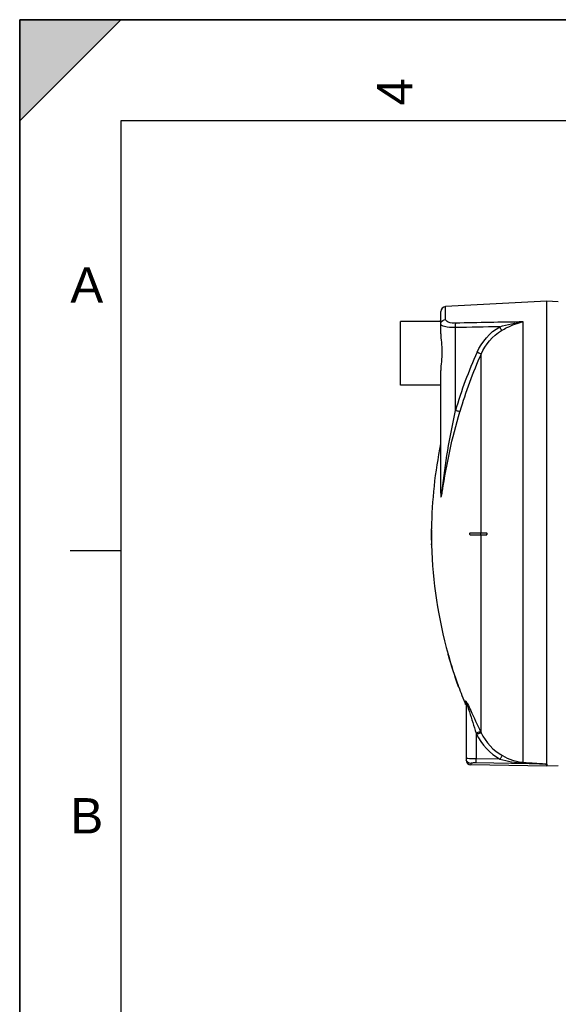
# Model space of a CAD drawing. Header units: millimetres. Extents: x 0 to 297, y 0 to 210.
# Tile 13 of 26: x 0 to 53, y 113 to 210. Entities that reach past the tile are written whole.
import ezdxf

# ---------------------------------------------------------------- set-up
doc = ezdxf.new("R2010")
doc.units = ezdxf.units.MM
doc.header["$LTSCALE"] = 16.335
doc.layers.get('0').update_dxf_attribs({"linetype": 'CONTINUOUS'})
doc.layers.add('08_SURFACES', color=7, linetype='CONTINUOUS')
doc.layers.add('AXES_REF', color=7, linetype='CONTINUOUS')
doc.styles.add('TEXTSTYLE_2', font='arial.ttf')

# ---------------------------------------------------------------- blocks, each defined once
blk = doc.blocks.new('MARGEA4_BL0', base_point=(148.514, 105.014))
at = {"color": 7, "linetype": 'Continuous'}
for p, q in [((297.014, 210.014), (0.014, 210.014)), ((0.014, 0.014), (0.014, 210.014)), ((0.014, 200.014), (10.014, 210.014)), ((10.014, 210.014), (0.014, 210.014)), ((0.014, 210.014), (0.014, 200.014)), ((0.014, 0.014), (0.014, 210.014)), ((0.014, 210.014), (0.014, 0.014)), ((0.014, 200.014), (10.014, 210.014)), ((287.014, 200.014), (10.014, 200.014)), ((10.014, 200.014), (10.014, 10.014)), ((5.014, 157.514), (10.014, 157.514))]:
    blk.add_line(p, q, dxfattribs=at)
blk.add_solid([(0.014, 200.014), (10.014, 210.014), (0.014, 210.014)], dxfattribs=at)
at = {"color": 2, "linetype": 'Continuous', "style": 'TEXTSTYLE_2', "oblique": 0.00002}
blk.add_text('4', height=3.5, rotation=90, dxfattribs=at).set_placement((38.889, 201.514))
for s, p in [('A', (5.014, 182.014)), ('B', (5.014, 129.514))]:
    blk.add_text(s, height=3.5, dxfattribs=at).set_placement(p)

msp = doc.modelspace()

# ---------------------------------------------------------------- linework, layer by layer
at = {"color": 7, "linetype": 'Continuous'}
for p, q in [((0, 0), (0, 210)), ((0, 210), (297, 210)), ((52.189, 182.159), (42.163, 181.634)), ((52.189, 136.378), (52.189, 182.159)), ((53.326, 182.099), (52.189, 182.159)), ((41.649, 180.159), (41.649, 180.259)), ((41.689, 180.259), (41.649, 180.259)), ((41.689, 178.956), (41.689, 181.134)), ((41.689, 163.29), (41.689, 175.297)), ((44.189, 142.443), (44.189, 136.79)), ((52.189, 136.374), (52.189, 136.378)), ((52.189, 136.159), (52.189, 136.374)), ((52.181, 136.159), (44.681, 136.29)), ((53.326, 136.219), (52.189, 136.159))]:
    msp.add_line(p, q, dxfattribs=at)
at = {"color": 9, "linetype": 'Continuous'}
for p, q in [((42.163, 180.371), (42.163, 181.634)), ((43.15, 171.354), (43.15, 179.555)), ((49.863, 136.554), (49.863, 180.126)), ((41.679, 168.049), (41.679, 163.243)), ((44.151, 142.263), (44.151, 142.631)), ((45.189, 139.441), (45.24, 139.336)), ((45.189, 139.441), (45.189, 136.909)), ((45.201, 139.418), (45.24, 139.336)), ((45.634, 139.577), (45.684, 139.473)), ((45.645, 139.554), (45.684, 139.473)), ((44.681, 136.442), (44.681, 136.29)), ((52.181, 136.374), (45.181, 136.501)), ((47.553, 136.867), (45.189, 136.909)), ((52.181, 136.374), (52.181, 136.159)), ((52.181, 136.374), (52.189, 136.374))]:
    msp.add_line(p, q, dxfattribs=at)
msp.add_lwpolyline([(41.679, 163.243), (41.681, 163.248), (41.683, 163.254), (41.685, 163.259), (41.686, 163.264), (41.687, 163.269), (41.688, 163.274), (41.689, 163.279), (41.689, 163.285), (41.689, 163.29)], dxfattribs=at)
at = {"color": 7, "linetype": 'Continuous'}
for centre, start, end in [((42.189, 181.134), 93, 180), ((44.689, 136.79), 180, 269)]:
    msp.add_arc(centre, 0.5, start, end, dxfattribs=at)
at = {"color": 9, "linetype": 'Continuous'}
for centre, radius, start, end in [((83.912, 159.543), 42.439, 155.53369, 163.84053), ((83.877, 159.56), 41.961, 155.53369, 163.84053), ((39.006, 140.364), 5.613, 19.35073, 20.24645), ((44.68, 136.939), 0.491, 180.02252, 187.53014), ((44.689, 136.94), 0.5, 187.51647, 194.89106), ((44.685, 136.939), 0.496, 194.88502, 200.32787)]:
    msp.add_arc(centre, radius, start, end, dxfattribs=at)
for points in [[(41.705, 180.018), (41.756, 180.204), (41.971, 180.362), (42.163, 180.371)], [(41.689, 179.9), (41.689, 179.94), (41.695, 179.98), (41.705, 180.018)], [(47.521, 179.644), (46.064, 179.615), (44.607, 179.585), (43.15, 179.555)], [(49.863, 180.126), (47.631, 180.084), (45.399, 180.04), (43.167, 179.995)], [(45.284, 177.119), (45.75, 178.143), (46.548, 179.081), (47.521, 179.644)], [(45.684, 176.938), (46.105, 177.88), (46.828, 178.749), (47.718, 179.27)], [(47.521, 179.644), (48.285, 179.872), (49.071, 180.04), (49.863, 180.126)], [(44.189, 142.443), (44.189, 142.504), (44.183, 142.577), (44.139, 142.619)], [(44.263, 142.482), (44.29, 142.431), (44.316, 142.379), (44.342, 142.327)], [(45.24, 139.336), (45.732, 138.321), (46.567, 137.414), (47.553, 136.867)], [(45.684, 139.473), (46.13, 138.546), (46.888, 137.716), (47.786, 137.215)], [(44.681, 136.442), (44.493, 136.445), (44.286, 136.591), (44.22, 136.767)], [(47.553, 136.867), (48.297, 136.654), (49.07, 136.519), (49.844, 136.486)], [(47.786, 137.215), (48.421, 136.86), (49.138, 136.603), (49.863, 136.554)]]:
    msp.add_open_spline(points, degree=3, dxfattribs=at)
for points, knots in [([(43.167, 179.995), (42.921, 179.99), (42.577, 180.004), (42.163, 180.245), (42.163, 180.371)], [0, 0, 0, 0, 0.661618, 1, 1, 1, 1]), ([(41.81, 179.759), (41.792, 179.769), (41.74, 179.801), (41.689, 179.858), (41.689, 179.9)], [0, 0, 0, 0, 0.330542, 1, 1, 1, 1]), ([(43.15, 179.555), (42.878, 179.55), (42.427, 179.578), (41.969, 179.669), (41.81, 179.759)], [0, 0, 0, 0, 0.598533, 1, 1, 1, 1]), ([(43.15, 179.555), (43.149, 179.601), (43.15, 179.748), (43.149, 179.896), (43.167, 179.995)], [0, 0, 0, 0, 0.315006, 1, 1, 1, 1]), ([(47.718, 179.27), (47.71, 179.291), (47.649, 179.419), (47.58, 179.542), (47.521, 179.644)], [0, 0, 0, 0, 0.163359, 1, 1, 1, 1]), ([(47.718, 179.27), (47.888, 179.37), (48.566, 179.738), (49.3, 180.011), (49.863, 180.126)], [0, 0, 0, 0, 0.255387, 1, 1, 1, 1]), ([(45.684, 176.938), (45.667, 176.946), (45.533, 177.006), (45.4, 177.066), (45.284, 177.119)], [0, 0, 0, 0, 0.130533, 1, 1, 1, 1]), ([(41.824, 163.427), (41.994, 164.75), (42.34, 167.409), (42.86, 170.04), (43.15, 171.354)], [0, 0, 0, 0, 0.497991, 1, 1, 1, 1]), ([(41.857, 163.412), (42.076, 164.72), (42.528, 167.355), (43.2, 169.945), (43.574, 171.238)], [0, 0, 0, 0, 0.49627, 1, 1, 1, 1]), ([(43.574, 171.238), (43.556, 171.242), (43.414, 171.279), (43.272, 171.319), (43.15, 171.354)], [0, 0, 0, 0, 0.130961, 1, 1, 1, 1]), ([(41.679, 163.243), (41.679, 163.143), (41.679, 163.023), (41.692, 162.877), (41.696, 162.835), (41.712, 162.785), (41.763, 162.848), (41.764, 162.94), (41.817, 163.144), (41.839, 163.303), (41.857, 163.412)], [0, 0, 0, 0, 0.277267, 0.338409, 0.388332, 0.415137, 0.437341, 0.552887, 0.695103, 1, 1, 1, 1]), ([(41.689, 163.29), (41.689, 163.143), (41.735, 162.515), (41.799, 163.234), (41.824, 163.427)], [0, 0, 0, 0, 0.430522, 1, 1, 1, 1]), ([(44.151, 142.631), (44.151, 142.662), (44.237, 142.544), (44.248, 142.511), (44.263, 142.482)], [0, 0, 0, 0, 0.486794, 1, 1, 1, 1]), ([(44.189, 142.443), (44.189, 142.451), (44.21, 142.531), (44.252, 142.362), (44.272, 142.307)], [0, 0, 0, 0, 0.120971, 1, 1, 1, 1]), ([(44.302, 142.224), (44.381, 141.999), (44.674, 141.071), (44.965, 140.141), (45.189, 139.441)], [0, 0, 0, 0, 0.244811, 1, 1, 1, 1]), ([(44.342, 142.327), (44.448, 142.111), (44.873, 141.192), (45.299, 140.273), (45.634, 139.577)], [0, 0, 0, 0, 0.237846, 1, 1, 1, 1]), ([(45.189, 139.441), (45.284, 139.485), (45.418, 139.526), (45.589, 139.604), (45.634, 139.577)], [0, 0, 0, 0, 0.665943, 1, 1, 1, 1]), ([(45.24, 139.336), (45.334, 139.38), (45.469, 139.421), (45.64, 139.5), (45.684, 139.473)], [0, 0, 0, 0, 0.666101, 1, 1, 1, 1]), ([(44.223, 136.932), (44.215, 136.933), (44.207, 136.935), (44.189, 136.936), (44.189, 136.939)], [0, 0, 0, 0, 0.735466, 1, 1, 1, 1]), ([(45.189, 136.909), (45.082, 136.91), (44.76, 136.916), (44.437, 136.911), (44.223, 136.932)], [0, 0, 0, 0, 0.334475, 1, 1, 1, 1]), ([(45.181, 136.501), (45.061, 136.503), (44.891, 136.5), (44.747, 136.473), (44.681, 136.456), (44.681, 136.442)], [0, 0, 0, 0, 0.70692, 0.916167, 1, 1, 1, 1]), ([(45.181, 136.501), (45.181, 136.516), (45.184, 136.652), (45.187, 136.788), (45.189, 136.909)], [0, 0, 0, 0, 0.111817, 1, 1, 1, 1]), ([(47.553, 136.867), (47.598, 136.947), (47.675, 137.06), (47.746, 137.189), (47.786, 137.215)], [0, 0, 0, 0, 0.658848, 1, 1, 1, 1]), ([(49.844, 136.486), (49.847, 136.501), (49.838, 136.513), (49.861, 136.54), (49.862, 136.537)], [0, 0, 0, 0, 0.817453, 1, 1, 1, 1]), ([(49.844, 136.486), (50.04, 136.478), (50.431, 136.462), (50.92, 136.44), (51.312, 136.423), (51.556, 136.411), (51.752, 136.402), (51.895, 136.393), (52.033, 136.392), (52.105, 136.373), (52.181, 136.39), (52.181, 136.374)], [0, 0, 0, 0, 0.251308, 0.502502, 0.628016, 0.753458, 0.815889, 0.878965, 0.940627, 0.979573, 1, 1, 1, 1]), ([(49.863, 136.554), (50.256, 136.529), (50.846, 136.495), (51.619, 136.424), (52.007, 136.422), (52.189, 136.378)], [0, 0, 0, 0, 0.506727, 0.758811, 1, 1, 1, 1])]:
    msp.add_open_spline(points, degree=3, knots=knots, dxfattribs=at)
at = {"color": 7, "linetype": 'Continuous'}
msp.add_open_spline([(41.689, 178.956), (41.689, 178.673), (41.762, 178.073), (41.822, 177.148), (41.76, 176.211), (41.689, 175.594), (41.689, 175.297)], degree=3, knots=[0, 0, 0, 0, 0.232329, 0.49303, 0.757306, 1, 1, 1, 1], dxfattribs=at)
at = {"layer": '08_SURFACES', "color": 9, "linetype": 'Continuous'}
for p, q in [((45.684, 159.259), (45.684, 176.938)), ((40.771, 159.559), (40.751, 159.559)), ((45.667, 159.059), (45.667, 159.259)), ((45.684, 139.473), (45.684, 159.059)), ((40.781, 158.159), (40.761, 158.159)), ((42.421, 147.159), (42.441, 147.159)), ((43.39, 144.159), (43.412, 144.159))]:
    msp.add_line(p, q, dxfattribs=at)
at = {"layer": '08_SURFACES', "color": 7, "linetype": 'Continuous'}
for p, q in [((40.75, 159.259), (40.795, 159.259)), ((40.795, 159.059), (40.75, 159.059)), ((40.752, 159.659), (40.751, 159.559)), ((40.772, 159.659), (40.752, 159.659)), ((40.771, 159.559), (40.772, 159.659)), ((44.608, 159.259), (46.214, 159.259)), ((44.608, 159.059), (46.214, 159.059)), ((40.761, 158.159), (40.763, 158.059)), ((40.783, 158.059), (40.763, 158.059)), ((40.783, 158.059), (40.781, 158.159)), ((42.392, 147.259), (42.394, 147.252)), ((42.413, 147.259), (42.392, 147.259)), ((42.394, 147.252), (42.396, 147.246)), ((42.395, 147.25), (42.421, 147.159)), ((42.413, 147.258), (42.413, 147.259)), ((42.415, 147.252), (42.413, 147.258)), ((42.441, 147.159), (42.415, 147.252)), ((43.39, 144.159), (43.424, 144.067)), ((43.417, 144.146), (43.412, 144.159)), ((43.448, 144.059), (43.416, 144.147)), ((43.448, 144.059), (43.427, 144.059)), ((43.441, 144.079), (43.438, 144.088)), ((43.445, 144.066), (43.441, 144.079)), ((43.448, 144.059), (43.448, 144.06))]:
    msp.add_line(p, q, dxfattribs=at)
for points in [[(42.399, 147.236), (42.402, 147.224), (42.406, 147.21), (42.411, 147.194)], [(42.411, 147.194), (42.415, 147.177), (42.421, 147.159)], [(42.441, 147.159), (42.438, 147.172), (42.434, 147.185), (42.431, 147.198)], [(43.39, 144.159), (43.397, 144.141), (43.403, 144.124), (43.409, 144.108), (43.414, 144.094), (43.419, 144.082)], [(43.426, 144.12), (43.421, 144.133), (43.417, 144.146)], [(43.422, 144.072), (43.425, 144.065), (43.426, 144.06), (43.427, 144.059)], [(43.434, 144.097), (43.43, 144.108), (43.426, 144.12)]]:
    msp.add_lwpolyline(points, dxfattribs=at)
for radius, start, end in [(43.9, 168.31597, 179.34741), (43.92, 179.78257, 180.13052), (43.92, 179.47817, 179.86954), (43.92, 180.13046, 181.30466), (43.9, 179.47793, 179.86949), (43.9, 180.13051, 181.30526), (43.9, 181.43581, 195.72798), (43.92, 195.85625, 199.97017), (43.9, 195.86366, 199.97966), (43.9, 200.11854, 202.63535)]:
    msp.add_arc((84.669, 159.159), radius, start, end, dxfattribs=at)
for points, knots in [([(40.775, 159.259), (40.786, 159.259), (40.768, 159.205), (40.786, 159.159), (40.768, 159.113), (40.786, 159.059), (40.775, 159.059)], [0, 0, 0, 0, 0.156581, 0.500104, 0.843522, 1, 1, 1, 1]), ([(40.798, 159.123), (40.799, 159.152), (40.785, 159.183), (40.811, 159.259), (40.795, 159.259)], [0, 0, 0, 0, 0.652772, 1, 1, 1, 1]), ([(40.795, 159.059), (40.801, 159.059), (40.792, 159.094), (40.798, 159.107), (40.798, 159.123)], [0, 0, 0, 0, 0.286516, 1, 1, 1, 1]), ([(44.608, 159.059), (44.595, 159.059), (44.557, 159.102), (44.57, 159.167), (44.58, 159.259), (44.608, 159.259)], [0, 0, 0, 0, 0.16587, 0.630215, 1, 1, 1, 1]), ([(46.188, 159.259), (46.23, 159.259), (46.298, 159.159), (46.23, 159.059), (46.188, 159.059)], [0, 0, 0, 0, 0.499745, 1, 1, 1, 1]), ([(46.214, 159.059), (46.221, 159.059), (46.236, 159.062), (46.25, 159.07), (46.257, 159.074)], [0, 0, 0, 0, 0.468451, 1, 1, 1, 1])]:
    msp.add_open_spline(points, degree=3, knots=knots, dxfattribs=at)
msp.add_open_spline([(46.257, 159.074), (46.308, 159.111), (46.277, 159.259), (46.214, 159.259)], degree=3, dxfattribs=at)
at = {"layer": 'AXES_REF', "color": 7, "linetype": 'Continuous'}
for p, q in [((37.689, 173.865), (37.689, 180.165)), ((41.689, 180.165), (37.689, 180.165)), ((41.689, 173.865), (37.689, 173.865))]:
    msp.add_line(p, q, dxfattribs=at)

# ---------------------------------------------------------------- block references
at = {"color": 2, "linetype": 'Continuous'}
msp.add_blockref('MARGEA4_BL0', (148.514, 105.014), dxfattribs=at)

doc.saveas('drawing.dxf')
